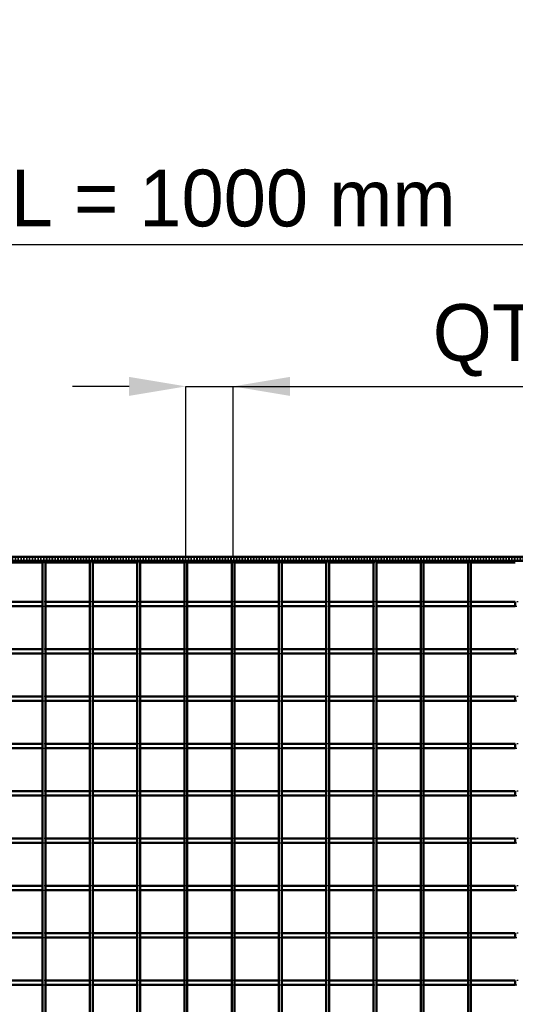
# Model space of a CAD drawing. Header units: millimetres. Extents: x -846 to 545, y -500 to 878.
# Tile 9 of 10: x -151 to 199, y 185 to 878. Entities that reach past the tile are written whole.
import ezdxf

# ---------------------------------------------------------------- set-up
doc = ezdxf.new("R2010")
doc.units = ezdxf.units.MM
doc.linetypes.add('Dashed', pattern=[2, 1, -1])
for name, color, linetype, lineweight in [('2d ConnectionPoints', 7, 'Continuous', 50), ('AM_0', 7, 'Continuous', 50), ('AM_5', 3, 'Continuous', 25), ('AM_9', 6, 'Dashed', 25)]:
    doc.layers.add(name, color=color, linetype=linetype, lineweight=lineweight)
doc.dimstyles.new('ISO-25', dxfattribs={"dimtxt": 2.5, "dimasz": 2.5, "dimexe": 1.25, "dimexo": 0.625, "dimtad": 1, "dimtxsty": 'Standard', "dimcen": 2.5, "dimadec": 0, "dimazin": 0, "dimtfac": 1, "dimtmove": 0, "dimatfit": 3, "dimfxl": 1, "dimarcsym": 0})

# ---------------------------------------------------------------- blocks, each defined once
blk = doc.blocks.new('13_f14m1jy6mmfqows7etyse7joh________0_in_LPP33033311100010003500_4')
at = {"layer": 'AM_0'}
for p, q in [((-134.32, -497), (-134.32, 497)), ((-132.32, 497), (-134.32, 497)), ((-132.32, -497), (-132.32, 497))]:
    blk.add_line(p, q, dxfattribs=at)
blk = doc.blocks.new('14_xaygbbllaoqzlxwuj1k2awl9c________0_in_LPP33033311100010003500_4')
at = {"layer": 'AM_0'}
for p, q in [((-100.99, -497), (-100.99, 497)), ((-98.99, 497), (-100.99, 497)), ((-98.99, -497), (-98.99, 497))]:
    blk.add_line(p, q, dxfattribs=at)
blk = doc.blocks.new('15_oi8p4zm7115ej2cfghhb1oe7b________0_in_LPP33033311100010003500_4')
at = {"layer": 'AM_0'}
for p, q in [((-67.66, -497), (-67.66, 497)), ((-65.66, 497), (-67.66, 497)), ((-65.66, -497), (-65.66, 497))]:
    blk.add_line(p, q, dxfattribs=at)
blk = doc.blocks.new('16_sah0mgjegq1cwf3433qxp77hi________0_in_LPP33033311100010003500_4')
at = {"layer": 'AM_0'}
for p, q in [((-34.33, -497), (-34.33, 497)), ((-32.33, 497), (-34.33, 497)), ((-32.33, -497), (-32.33, 497))]:
    blk.add_line(p, q, dxfattribs=at)
blk = doc.blocks.new('17_jtigvvxrzegaj5ney2i596n4j________0_in_LPP33033311100010003500_4')
at = {"layer": 'AM_0'}
for p, q in [((-1, -497), (-1, 497)), ((1, 497), (-1, 497)), ((1, -497), (1, 497))]:
    blk.add_line(p, q, dxfattribs=at)
blk = doc.blocks.new('18_81d8mva2q2trpqy0gtanpap4k________0_in_LPP33033311100010003500_4')
at = {"layer": 'AM_0'}
for p, q in [((32.33, -497), (32.33, 497)), ((34.33, 497), (32.33, 497)), ((34.33, -497), (34.33, 497))]:
    blk.add_line(p, q, dxfattribs=at)
blk = doc.blocks.new('19_f0lpq9t4okkfl481ia6d766ai________0_in_LPP33033311100010003500_4')
at = {"layer": 'AM_0'}
for p, q in [((65.66, -497), (65.66, 497)), ((67.66, 497), (65.66, 497)), ((67.66, -497), (67.66, 497))]:
    blk.add_line(p, q, dxfattribs=at)
blk = doc.blocks.new('20_6yayi3qypbji841zr2oqd4p4l________0_in_LPP33033311100010003500_4')
at = {"layer": 'AM_0'}
for p, q in [((98.99, -497), (98.99, 497)), ((100.99, 497), (98.99, 497)), ((100.99, -497), (100.99, 497))]:
    blk.add_line(p, q, dxfattribs=at)
blk = doc.blocks.new('21_jenu2zx9u3cot3maybtonr4zg________0_in_LPP33033311100010003500_4')
at = {"layer": 'AM_0'}
for p, q in [((132.32, -497), (132.32, 497)), ((134.32, 497), (132.32, 497)), ((134.32, -497), (134.32, 497))]:
    blk.add_line(p, q, dxfattribs=at)
blk = doc.blocks.new('22_13g98mqpu52lxjs54v7eu1h2r________0_in_LPP33033311100010003500_4')
at = {"layer": 'AM_0'}
for p, q in [((165.65, -497), (165.65, 497)), ((167.65, 497), (165.65, 497)), ((167.65, -497), (167.65, 497))]:
    blk.add_line(p, q, dxfattribs=at)
blk = doc.blocks.new('32_jwcoudhm3m8qs2n1itaudsbrq________0_in_LPP33033311100010003500_4')
at = {"layer": 'AM_0'}
for p, q in [((-500, 500), (500, 500)), ((-500, 497), (500, 497)), ((-165.65, 496.05), (-134.32, 496.05)), ((-132.32, 496.05), (-100.99, 496.05)), ((-98.99, 496.05), (-67.66, 496.05)), ((-65.66, 496.05), (-34.33, 496.05)), ((-32.33, 496.05), (-1, 496.05)), ((1, 496.05), (32.33, 496.05)), ((34.33, 496.05), (65.66, 496.05)), ((67.66, 496.05), (98.99, 496.05)), ((100.99, 496.05), (132.32, 496.05)), ((134.32, 496.05), (165.65, 496.05)), ((167.65, 496.05), (198.98, 496.05))]:
    blk.add_line(p, q, dxfattribs=at)
at = {"layer": 'AM_9'}
for p, q in [((-500, 498.92), (500, 498.92)), ((-500, 498.4), (500, 498.4)), ((-134.32, 496.05), (-132.32, 496.05)), ((-100.99, 496.05), (-98.99, 496.05)), ((-67.66, 496.05), (-65.66, 496.05)), ((-34.33, 496.05), (-32.33, 496.05)), ((-1, 496.05), (1, 496.05)), ((32.33, 496.05), (34.33, 496.05)), ((65.66, 496.05), (67.66, 496.05)), ((98.99, 496.05), (100.99, 496.05)), ((132.32, 496.05), (134.32, 496.05)), ((165.65, 496.05), (167.65, 496.05))]:
    blk.add_line(p, q, dxfattribs=at)
blk = doc.blocks.new('53_unhhbx1rfaefr89xy1jp9opka________0_in_LPP33033311100010003500_4')
at = {"layer": 'AM_0'}
for p, q in [((-134.32, 201.48), (-165.65, 201.48)), ((-134.32, 201.48), (-134.32, 198.48)), ((-132.32, 198.48), (-132.32, 201.48)), ((-100.99, 201.48), (-132.32, 201.48)), ((-100.99, 201.48), (-100.99, 198.48)), ((-98.99, 198.48), (-98.99, 201.48)), ((-67.66, 201.48), (-98.99, 201.48)), ((-67.66, 201.48), (-67.66, 198.48)), ((-65.66, 198.48), (-65.66, 201.48)), ((-34.33, 201.48), (-65.66, 201.48)), ((-34.33, 201.48), (-34.33, 198.48)), ((-32.33, 198.48), (-32.33, 201.48)), ((-1, 201.48), (-32.33, 201.48)), ((-1, 201.48), (-1, 198.48)), ((1, 198.48), (1, 201.48)), ((32.33, 201.48), (1, 201.48)), ((32.33, 201.48), (32.33, 198.48)), ((34.33, 198.48), (34.33, 201.48)), ((65.66, 201.48), (34.33, 201.48)), ((65.66, 201.48), (65.66, 198.48)), ((67.66, 198.48), (67.66, 201.48)), ((98.99, 201.48), (67.66, 201.48)), ((98.99, 201.48), (98.99, 198.48)), ((100.99, 198.48), (100.99, 201.48)), ((132.32, 201.48), (100.99, 201.48)), ((132.32, 201.48), (132.32, 198.48)), ((134.32, 198.48), (134.32, 201.48)), ((165.65, 201.48), (134.32, 201.48)), ((165.65, 201.48), (165.65, 198.48)), ((167.65, 198.48), (167.65, 201.48)), ((198.98, 201.48), (167.65, 201.48)), ((198.98, 201.48), (198.98, 198.48)), ((-134.32, 198.48), (-165.65, 198.48)), ((-100.99, 198.48), (-132.32, 198.48)), ((-67.66, 198.48), (-98.99, 198.48)), ((-34.33, 198.48), (-65.66, 198.48)), ((-1, 198.48), (-32.33, 198.48)), ((32.33, 198.48), (1, 198.48)), ((65.66, 198.48), (34.33, 198.48)), ((98.99, 198.48), (67.66, 198.48)), ((132.32, 198.48), (100.99, 198.48)), ((165.65, 198.48), (134.32, 198.48)), ((198.98, 198.48), (167.65, 198.48))]:
    blk.add_line(p, q, dxfattribs=at)
at = {"layer": 'AM_9'}
for p, q in [((-132.32, 201.48), (-134.32, 201.48)), ((-98.99, 201.48), (-100.99, 201.48)), ((-65.66, 201.48), (-67.66, 201.48)), ((-32.33, 201.48), (-34.33, 201.48)), ((1, 201.48), (-1, 201.48)), ((34.33, 201.48), (32.33, 201.48)), ((67.66, 201.48), (65.66, 201.48)), ((100.99, 201.48), (98.99, 201.48)), ((134.32, 201.48), (132.32, 201.48)), ((167.65, 201.48), (165.65, 201.48)), ((200.98, 201.48), (198.98, 201.48)), ((-134.32, 198.48), (-132.32, 198.48)), ((-100.99, 198.48), (-98.99, 198.48)), ((-67.66, 198.48), (-65.66, 198.48)), ((-34.33, 198.48), (-32.33, 198.48)), ((-1, 198.48), (1, 198.48)), ((32.33, 198.48), (34.33, 198.48)), ((65.66, 198.48), (67.66, 198.48)), ((98.99, 198.48), (100.99, 198.48)), ((132.32, 198.48), (134.32, 198.48)), ((165.65, 198.48), (167.65, 198.48)), ((198.98, 198.48), (200.98, 198.48))]:
    blk.add_line(p, q, dxfattribs=at)
blk = doc.blocks.new('54_9vc7ux7kfxy8un7jdvmd8lqlp________0_in_LPP33033311100010003500_4')
at = {"layer": 'AM_0'}
for p, q in [((-134.32, 234.81), (-165.65, 234.81)), ((-134.32, 231.81), (-165.65, 231.81)), ((-134.32, 234.81), (-134.32, 231.81)), ((-132.32, 231.81), (-132.32, 234.81)), ((-100.99, 234.81), (-132.32, 234.81)), ((-100.99, 231.81), (-132.32, 231.81)), ((-100.99, 234.81), (-100.99, 231.81)), ((-98.99, 231.81), (-98.99, 234.81)), ((-67.66, 234.81), (-98.99, 234.81)), ((-67.66, 231.81), (-98.99, 231.81)), ((-67.66, 234.81), (-67.66, 231.81)), ((-65.66, 231.81), (-65.66, 234.81)), ((-34.33, 234.81), (-65.66, 234.81)), ((-34.33, 231.81), (-65.66, 231.81)), ((-34.33, 234.81), (-34.33, 231.81)), ((-32.33, 231.81), (-32.33, 234.81)), ((-1, 234.81), (-32.33, 234.81)), ((-1, 231.81), (-32.33, 231.81)), ((-1, 234.81), (-1, 231.81)), ((1, 231.81), (1, 234.81)), ((32.33, 234.81), (1, 234.81)), ((32.33, 231.81), (1, 231.81)), ((32.33, 234.81), (32.33, 231.81)), ((34.33, 231.81), (34.33, 234.81)), ((65.66, 234.81), (34.33, 234.81)), ((65.66, 231.81), (34.33, 231.81)), ((65.66, 234.81), (65.66, 231.81)), ((67.66, 231.81), (67.66, 234.81)), ((98.99, 234.81), (67.66, 234.81)), ((98.99, 231.81), (67.66, 231.81)), ((98.99, 234.81), (98.99, 231.81)), ((100.99, 231.81), (100.99, 234.81)), ((132.32, 234.81), (100.99, 234.81)), ((132.32, 231.81), (100.99, 231.81)), ((132.32, 234.81), (132.32, 231.81)), ((134.32, 231.81), (134.32, 234.81)), ((165.65, 234.81), (134.32, 234.81)), ((165.65, 231.81), (134.32, 231.81)), ((165.65, 234.81), (165.65, 231.81)), ((167.65, 231.81), (167.65, 234.81)), ((198.98, 234.81), (167.65, 234.81)), ((198.98, 231.81), (167.65, 231.81)), ((198.98, 234.81), (198.98, 231.81))]:
    blk.add_line(p, q, dxfattribs=at)
at = {"layer": 'AM_9'}
for p, q in [((-132.32, 234.81), (-134.32, 234.81)), ((-134.32, 231.81), (-132.32, 231.81)), ((-98.99, 234.81), (-100.99, 234.81)), ((-100.99, 231.81), (-98.99, 231.81)), ((-65.66, 234.81), (-67.66, 234.81)), ((-67.66, 231.81), (-65.66, 231.81)), ((-32.33, 234.81), (-34.33, 234.81)), ((-34.33, 231.81), (-32.33, 231.81)), ((1, 234.81), (-1, 234.81)), ((-1, 231.81), (1, 231.81)), ((34.33, 234.81), (32.33, 234.81)), ((32.33, 231.81), (34.33, 231.81)), ((67.66, 234.81), (65.66, 234.81)), ((65.66, 231.81), (67.66, 231.81)), ((100.99, 234.81), (98.99, 234.81)), ((98.99, 231.81), (100.99, 231.81)), ((134.32, 234.81), (132.32, 234.81)), ((132.32, 231.81), (134.32, 231.81)), ((167.65, 234.81), (165.65, 234.81)), ((165.65, 231.81), (167.65, 231.81)), ((200.98, 234.81), (198.98, 234.81)), ((198.98, 231.81), (200.98, 231.81))]:
    blk.add_line(p, q, dxfattribs=at)
blk = doc.blocks.new('55_tul115lvnjeifqij24dfq4p8o________0_in_LPP33033311100010003500_4')
at = {"layer": 'AM_0'}
for p, q in [((-134.32, 268.14), (-165.65, 268.14)), ((-134.32, 265.14), (-165.65, 265.14)), ((-134.32, 268.14), (-134.32, 265.14)), ((-132.32, 265.14), (-132.32, 268.14)), ((-100.99, 268.14), (-132.32, 268.14)), ((-100.99, 265.14), (-132.32, 265.14)), ((-100.99, 268.14), (-100.99, 265.14)), ((-98.99, 265.14), (-98.99, 268.14)), ((-67.66, 268.14), (-98.99, 268.14)), ((-67.66, 265.14), (-98.99, 265.14)), ((-67.66, 268.14), (-67.66, 265.14)), ((-65.66, 265.14), (-65.66, 268.14)), ((-34.33, 268.14), (-65.66, 268.14)), ((-34.33, 265.14), (-65.66, 265.14)), ((-34.33, 268.14), (-34.33, 265.14)), ((-32.33, 265.14), (-32.33, 268.14)), ((-1, 268.14), (-32.33, 268.14)), ((-1, 265.14), (-32.33, 265.14)), ((-1, 268.14), (-1, 265.14)), ((1, 265.14), (1, 268.14)), ((32.33, 268.14), (1, 268.14)), ((32.33, 265.14), (1, 265.14)), ((32.33, 268.14), (32.33, 265.14)), ((34.33, 265.14), (34.33, 268.14)), ((65.66, 268.14), (34.33, 268.14)), ((65.66, 265.14), (34.33, 265.14)), ((65.66, 268.14), (65.66, 265.14)), ((67.66, 265.14), (67.66, 268.14)), ((98.99, 268.14), (67.66, 268.14)), ((98.99, 265.14), (67.66, 265.14)), ((98.99, 268.14), (98.99, 265.14)), ((100.99, 265.14), (100.99, 268.14)), ((132.32, 268.14), (100.99, 268.14)), ((132.32, 265.14), (100.99, 265.14)), ((132.32, 268.14), (132.32, 265.14)), ((134.32, 265.14), (134.32, 268.14)), ((165.65, 268.14), (134.32, 268.14)), ((165.65, 265.14), (134.32, 265.14)), ((165.65, 268.14), (165.65, 265.14)), ((167.65, 265.14), (167.65, 268.14)), ((198.98, 268.14), (167.65, 268.14)), ((198.98, 265.14), (167.65, 265.14)), ((198.98, 268.14), (198.98, 265.14))]:
    blk.add_line(p, q, dxfattribs=at)
at = {"layer": 'AM_9'}
for p, q in [((-132.32, 268.14), (-134.32, 268.14)), ((-134.32, 265.14), (-132.32, 265.14)), ((-98.99, 268.14), (-100.99, 268.14)), ((-100.99, 265.14), (-98.99, 265.14)), ((-65.66, 268.14), (-67.66, 268.14)), ((-67.66, 265.14), (-65.66, 265.14)), ((-32.33, 268.14), (-34.33, 268.14)), ((-34.33, 265.14), (-32.33, 265.14)), ((1, 268.14), (-1, 268.14)), ((-1, 265.14), (1, 265.14)), ((34.33, 268.14), (32.33, 268.14)), ((32.33, 265.14), (34.33, 265.14)), ((67.66, 268.14), (65.66, 268.14)), ((65.66, 265.14), (67.66, 265.14)), ((100.99, 268.14), (98.99, 268.14)), ((98.99, 265.14), (100.99, 265.14)), ((134.32, 268.14), (132.32, 268.14)), ((132.32, 265.14), (134.32, 265.14)), ((167.65, 268.14), (165.65, 268.14)), ((165.65, 265.14), (167.65, 265.14)), ((200.98, 268.14), (198.98, 268.14)), ((198.98, 265.14), (200.98, 265.14))]:
    blk.add_line(p, q, dxfattribs=at)
blk = doc.blocks.new('56_l7er6rwnmj20e2q3b8fctpnvd________0_in_LPP33033311100010003500_4')
at = {"layer": 'AM_0'}
for p, q in [((-134.32, 301.47), (-165.65, 301.47)), ((-134.32, 298.47), (-165.65, 298.47)), ((-134.32, 301.47), (-134.32, 298.47)), ((-132.32, 298.47), (-132.32, 301.47)), ((-100.99, 301.47), (-132.32, 301.47)), ((-100.99, 298.47), (-132.32, 298.47)), ((-100.99, 301.47), (-100.99, 298.47)), ((-98.99, 298.47), (-98.99, 301.47)), ((-67.66, 301.47), (-98.99, 301.47)), ((-67.66, 298.47), (-98.99, 298.47)), ((-67.66, 301.47), (-67.66, 298.47)), ((-65.66, 298.47), (-65.66, 301.47)), ((-34.33, 301.47), (-65.66, 301.47)), ((-34.33, 298.47), (-65.66, 298.47)), ((-34.33, 301.47), (-34.33, 298.47)), ((-32.33, 298.47), (-32.33, 301.47)), ((-1, 301.47), (-32.33, 301.47)), ((-1, 298.47), (-32.33, 298.47)), ((-1, 301.47), (-1, 298.47)), ((1, 298.47), (1, 301.47)), ((32.33, 301.47), (1, 301.47)), ((32.33, 298.47), (1, 298.47)), ((32.33, 301.47), (32.33, 298.47)), ((34.33, 298.47), (34.33, 301.47)), ((65.66, 301.47), (34.33, 301.47)), ((65.66, 298.47), (34.33, 298.47)), ((65.66, 301.47), (65.66, 298.47)), ((67.66, 298.47), (67.66, 301.47)), ((98.99, 301.47), (67.66, 301.47)), ((98.99, 298.47), (67.66, 298.47)), ((98.99, 301.47), (98.99, 298.47)), ((100.99, 298.47), (100.99, 301.47)), ((132.32, 301.47), (100.99, 301.47)), ((132.32, 298.47), (100.99, 298.47)), ((132.32, 301.47), (132.32, 298.47)), ((134.32, 298.47), (134.32, 301.47)), ((165.65, 301.47), (134.32, 301.47)), ((165.65, 298.47), (134.32, 298.47)), ((165.65, 301.47), (165.65, 298.47)), ((167.65, 298.47), (167.65, 301.47)), ((198.98, 301.47), (167.65, 301.47)), ((198.98, 298.47), (167.65, 298.47)), ((198.98, 301.47), (198.98, 298.47))]:
    blk.add_line(p, q, dxfattribs=at)
at = {"layer": 'AM_9'}
for p, q in [((-132.32, 301.47), (-134.32, 301.47)), ((-134.32, 298.47), (-132.32, 298.47)), ((-98.99, 301.47), (-100.99, 301.47)), ((-100.99, 298.47), (-98.99, 298.47)), ((-65.66, 301.47), (-67.66, 301.47)), ((-67.66, 298.47), (-65.66, 298.47)), ((-32.33, 301.47), (-34.33, 301.47)), ((-34.33, 298.47), (-32.33, 298.47)), ((1, 301.47), (-1, 301.47)), ((-1, 298.47), (1, 298.47)), ((34.33, 301.47), (32.33, 301.47)), ((32.33, 298.47), (34.33, 298.47)), ((67.66, 301.47), (65.66, 301.47)), ((65.66, 298.47), (67.66, 298.47)), ((100.99, 301.47), (98.99, 301.47)), ((98.99, 298.47), (100.99, 298.47)), ((134.32, 301.47), (132.32, 301.47)), ((132.32, 298.47), (134.32, 298.47)), ((167.65, 301.47), (165.65, 301.47)), ((165.65, 298.47), (167.65, 298.47)), ((200.98, 301.47), (198.98, 301.47)), ((198.98, 298.47), (200.98, 298.47))]:
    blk.add_line(p, q, dxfattribs=at)
blk = doc.blocks.new('57_6d7phtbxc8lseu6l4m9lqs9nd________0_in_LPP33033311100010003500_4')
at = {"layer": 'AM_0'}
for p, q in [((-134.32, 334.8), (-165.65, 334.8)), ((-134.32, 334.8), (-134.32, 331.8)), ((-132.32, 331.8), (-132.32, 334.8)), ((-100.99, 334.8), (-132.32, 334.8)), ((-100.99, 334.8), (-100.99, 331.8)), ((-98.99, 331.8), (-98.99, 334.8)), ((-67.66, 334.8), (-98.99, 334.8)), ((-67.66, 334.8), (-67.66, 331.8)), ((-65.66, 331.8), (-65.66, 334.8)), ((-34.33, 334.8), (-65.66, 334.8)), ((-34.33, 334.8), (-34.33, 331.8)), ((-32.33, 331.8), (-32.33, 334.8)), ((-1, 334.8), (-32.33, 334.8)), ((-1, 334.8), (-1, 331.8)), ((1, 331.8), (1, 334.8)), ((32.33, 334.8), (1, 334.8)), ((32.33, 334.8), (32.33, 331.8)), ((34.33, 331.8), (34.33, 334.8)), ((65.66, 334.8), (34.33, 334.8)), ((65.66, 334.8), (65.66, 331.8)), ((67.66, 331.8), (67.66, 334.8)), ((98.99, 334.8), (67.66, 334.8)), ((98.99, 334.8), (98.99, 331.8)), ((100.99, 331.8), (100.99, 334.8)), ((132.32, 334.8), (100.99, 334.8)), ((132.32, 334.8), (132.32, 331.8)), ((134.32, 331.8), (134.32, 334.8)), ((165.65, 334.8), (134.32, 334.8)), ((165.65, 334.8), (165.65, 331.8)), ((167.65, 331.8), (167.65, 334.8)), ((198.98, 334.8), (167.65, 334.8)), ((198.98, 334.8), (198.98, 331.8)), ((-134.32, 331.8), (-165.65, 331.8)), ((-100.99, 331.8), (-132.32, 331.8)), ((-67.66, 331.8), (-98.99, 331.8)), ((-34.33, 331.8), (-65.66, 331.8)), ((-1, 331.8), (-32.33, 331.8)), ((32.33, 331.8), (1, 331.8)), ((65.66, 331.8), (34.33, 331.8)), ((98.99, 331.8), (67.66, 331.8)), ((132.32, 331.8), (100.99, 331.8)), ((165.65, 331.8), (134.32, 331.8)), ((198.98, 331.8), (167.65, 331.8))]:
    blk.add_line(p, q, dxfattribs=at)
at = {"layer": 'AM_9'}
for p, q in [((-132.32, 334.8), (-134.32, 334.8)), ((-98.99, 334.8), (-100.99, 334.8)), ((-65.66, 334.8), (-67.66, 334.8)), ((-32.33, 334.8), (-34.33, 334.8)), ((1, 334.8), (-1, 334.8)), ((34.33, 334.8), (32.33, 334.8)), ((67.66, 334.8), (65.66, 334.8)), ((100.99, 334.8), (98.99, 334.8)), ((134.32, 334.8), (132.32, 334.8)), ((167.65, 334.8), (165.65, 334.8)), ((200.98, 334.8), (198.98, 334.8)), ((-134.32, 331.8), (-132.32, 331.8)), ((-100.99, 331.8), (-98.99, 331.8)), ((-67.66, 331.8), (-65.66, 331.8)), ((-34.33, 331.8), (-32.33, 331.8)), ((-1, 331.8), (1, 331.8)), ((32.33, 331.8), (34.33, 331.8)), ((65.66, 331.8), (67.66, 331.8)), ((98.99, 331.8), (100.99, 331.8)), ((132.32, 331.8), (134.32, 331.8)), ((165.65, 331.8), (167.65, 331.8)), ((198.98, 331.8), (200.98, 331.8))]:
    blk.add_line(p, q, dxfattribs=at)
blk = doc.blocks.new('58_kkdlcgt33h6yor5ptwaroo9qn________0_in_LPP33033311100010003500_4')
at = {"layer": 'AM_0'}
for p, q in [((-134.32, 368.13), (-165.65, 368.13)), ((-134.32, 368.13), (-134.32, 365.13)), ((-132.32, 365.13), (-132.32, 368.13)), ((-100.99, 368.13), (-132.32, 368.13)), ((-100.99, 368.13), (-100.99, 365.13)), ((-98.99, 365.13), (-98.99, 368.13)), ((-67.66, 368.13), (-98.99, 368.13)), ((-67.66, 368.13), (-67.66, 365.13)), ((-65.66, 365.13), (-65.66, 368.13)), ((-34.33, 368.13), (-65.66, 368.13)), ((-34.33, 368.13), (-34.33, 365.13)), ((-32.33, 365.13), (-32.33, 368.13)), ((-1, 368.13), (-32.33, 368.13)), ((-1, 368.13), (-1, 365.13)), ((1, 365.13), (1, 368.13)), ((32.33, 368.13), (1, 368.13)), ((32.33, 368.13), (32.33, 365.13)), ((34.33, 365.13), (34.33, 368.13)), ((65.66, 368.13), (34.33, 368.13)), ((65.66, 368.13), (65.66, 365.13)), ((67.66, 365.13), (67.66, 368.13)), ((98.99, 368.13), (67.66, 368.13)), ((98.99, 368.13), (98.99, 365.13)), ((100.99, 365.13), (100.99, 368.13)), ((132.32, 368.13), (100.99, 368.13)), ((132.32, 368.13), (132.32, 365.13)), ((134.32, 365.13), (134.32, 368.13)), ((165.65, 368.13), (134.32, 368.13)), ((165.65, 368.13), (165.65, 365.13)), ((167.65, 365.13), (167.65, 368.13)), ((198.98, 368.13), (167.65, 368.13)), ((198.98, 368.13), (198.98, 365.13)), ((-134.32, 365.13), (-165.65, 365.13)), ((-100.99, 365.13), (-132.32, 365.13)), ((-67.66, 365.13), (-98.99, 365.13)), ((-34.33, 365.13), (-65.66, 365.13)), ((-1, 365.13), (-32.33, 365.13)), ((32.33, 365.13), (1, 365.13)), ((65.66, 365.13), (34.33, 365.13)), ((98.99, 365.13), (67.66, 365.13)), ((132.32, 365.13), (100.99, 365.13)), ((165.65, 365.13), (134.32, 365.13)), ((198.98, 365.13), (167.65, 365.13))]:
    blk.add_line(p, q, dxfattribs=at)
at = {"layer": 'AM_9'}
for p, q in [((-132.32, 368.13), (-134.32, 368.13)), ((-98.99, 368.13), (-100.99, 368.13)), ((-65.66, 368.13), (-67.66, 368.13)), ((-32.33, 368.13), (-34.33, 368.13)), ((1, 368.13), (-1, 368.13)), ((34.33, 368.13), (32.33, 368.13)), ((67.66, 368.13), (65.66, 368.13)), ((100.99, 368.13), (98.99, 368.13)), ((134.32, 368.13), (132.32, 368.13)), ((167.65, 368.13), (165.65, 368.13)), ((200.98, 368.13), (198.98, 368.13)), ((-134.32, 365.13), (-132.32, 365.13)), ((-100.99, 365.13), (-98.99, 365.13)), ((-67.66, 365.13), (-65.66, 365.13)), ((-34.33, 365.13), (-32.33, 365.13)), ((-1, 365.13), (1, 365.13)), ((32.33, 365.13), (34.33, 365.13)), ((65.66, 365.13), (67.66, 365.13)), ((98.99, 365.13), (100.99, 365.13)), ((132.32, 365.13), (134.32, 365.13)), ((165.65, 365.13), (167.65, 365.13)), ((198.98, 365.13), (200.98, 365.13))]:
    blk.add_line(p, q, dxfattribs=at)
blk = doc.blocks.new('59_1xtba3bqgjpgudobtf926lygj________0_in_LPP33033311100010003500_4')
at = {"layer": 'AM_0'}
for p, q in [((-134.32, 401.46), (-165.65, 401.46)), ((-134.32, 398.46), (-165.65, 398.46)), ((-134.32, 401.46), (-134.32, 398.46)), ((-132.32, 398.46), (-132.32, 401.46)), ((-100.99, 401.46), (-132.32, 401.46)), ((-100.99, 398.46), (-132.32, 398.46)), ((-100.99, 401.46), (-100.99, 398.46)), ((-98.99, 398.46), (-98.99, 401.46)), ((-67.66, 401.46), (-98.99, 401.46)), ((-67.66, 398.46), (-98.99, 398.46)), ((-67.66, 401.46), (-67.66, 398.46)), ((-65.66, 398.46), (-65.66, 401.46)), ((-34.33, 401.46), (-65.66, 401.46)), ((-34.33, 398.46), (-65.66, 398.46)), ((-34.33, 401.46), (-34.33, 398.46)), ((-32.33, 398.46), (-32.33, 401.46)), ((-1, 401.46), (-32.33, 401.46)), ((-1, 398.46), (-32.33, 398.46)), ((-1, 401.46), (-1, 398.46)), ((1, 398.46), (1, 401.46)), ((32.33, 401.46), (1, 401.46)), ((32.33, 398.46), (1, 398.46)), ((32.33, 401.46), (32.33, 398.46)), ((34.33, 398.46), (34.33, 401.46)), ((65.66, 401.46), (34.33, 401.46)), ((65.66, 398.46), (34.33, 398.46)), ((65.66, 401.46), (65.66, 398.46)), ((67.66, 398.46), (67.66, 401.46)), ((98.99, 401.46), (67.66, 401.46)), ((98.99, 398.46), (67.66, 398.46)), ((98.99, 401.46), (98.99, 398.46)), ((100.99, 398.46), (100.99, 401.46)), ((132.32, 401.46), (100.99, 401.46)), ((132.32, 398.46), (100.99, 398.46)), ((132.32, 401.46), (132.32, 398.46)), ((134.32, 398.46), (134.32, 401.46)), ((165.65, 401.46), (134.32, 401.46)), ((165.65, 398.46), (134.32, 398.46)), ((165.65, 401.46), (165.65, 398.46)), ((167.65, 398.46), (167.65, 401.46)), ((198.98, 401.46), (167.65, 401.46)), ((198.98, 398.46), (167.65, 398.46)), ((198.98, 401.46), (198.98, 398.46))]:
    blk.add_line(p, q, dxfattribs=at)
at = {"layer": 'AM_9'}
for p, q in [((-132.32, 401.46), (-134.32, 401.46)), ((-134.32, 398.46), (-132.32, 398.46)), ((-98.99, 401.46), (-100.99, 401.46)), ((-100.99, 398.46), (-98.99, 398.46)), ((-65.66, 401.46), (-67.66, 401.46)), ((-67.66, 398.46), (-65.66, 398.46)), ((-32.33, 401.46), (-34.33, 401.46)), ((-34.33, 398.46), (-32.33, 398.46)), ((1, 401.46), (-1, 401.46)), ((-1, 398.46), (1, 398.46)), ((34.33, 401.46), (32.33, 401.46)), ((32.33, 398.46), (34.33, 398.46)), ((67.66, 401.46), (65.66, 401.46)), ((65.66, 398.46), (67.66, 398.46)), ((100.99, 401.46), (98.99, 401.46)), ((98.99, 398.46), (100.99, 398.46)), ((134.32, 401.46), (132.32, 401.46)), ((132.32, 398.46), (134.32, 398.46)), ((167.65, 401.46), (165.65, 401.46)), ((165.65, 398.46), (167.65, 398.46)), ((200.98, 401.46), (198.98, 401.46)), ((198.98, 398.46), (200.98, 398.46))]:
    blk.add_line(p, q, dxfattribs=at)
blk = doc.blocks.new('60_soiwun4p2mshk7lzi238smm9p________0_in_LPP33033311100010003500_4')
at = {"layer": 'AM_0'}
for p, q in [((-134.32, 434.79), (-165.65, 434.79)), ((-134.32, 431.79), (-165.65, 431.79)), ((-134.32, 434.79), (-134.32, 431.79)), ((-132.32, 431.79), (-132.32, 434.79)), ((-100.99, 434.79), (-132.32, 434.79)), ((-100.99, 431.79), (-132.32, 431.79)), ((-100.99, 434.79), (-100.99, 431.79)), ((-98.99, 431.79), (-98.99, 434.79)), ((-67.66, 434.79), (-98.99, 434.79)), ((-67.66, 431.79), (-98.99, 431.79)), ((-67.66, 434.79), (-67.66, 431.79)), ((-65.66, 431.79), (-65.66, 434.79)), ((-34.33, 434.79), (-65.66, 434.79)), ((-34.33, 431.79), (-65.66, 431.79)), ((-34.33, 434.79), (-34.33, 431.79)), ((-32.33, 431.79), (-32.33, 434.79)), ((-1, 434.79), (-32.33, 434.79)), ((-1, 431.79), (-32.33, 431.79)), ((-1, 434.79), (-1, 431.79)), ((1, 431.79), (1, 434.79)), ((32.33, 434.79), (1, 434.79)), ((32.33, 431.79), (1, 431.79)), ((32.33, 434.79), (32.33, 431.79)), ((34.33, 431.79), (34.33, 434.79)), ((65.66, 434.79), (34.33, 434.79)), ((65.66, 431.79), (34.33, 431.79)), ((65.66, 434.79), (65.66, 431.79)), ((67.66, 431.79), (67.66, 434.79)), ((98.99, 434.79), (67.66, 434.79)), ((98.99, 431.79), (67.66, 431.79)), ((98.99, 434.79), (98.99, 431.79)), ((100.99, 431.79), (100.99, 434.79)), ((132.32, 434.79), (100.99, 434.79)), ((132.32, 431.79), (100.99, 431.79)), ((132.32, 434.79), (132.32, 431.79)), ((134.32, 431.79), (134.32, 434.79)), ((165.65, 434.79), (134.32, 434.79)), ((165.65, 431.79), (134.32, 431.79)), ((165.65, 434.79), (165.65, 431.79)), ((167.65, 431.79), (167.65, 434.79)), ((198.98, 434.79), (167.65, 434.79)), ((198.98, 431.79), (167.65, 431.79)), ((198.98, 434.79), (198.98, 431.79))]:
    blk.add_line(p, q, dxfattribs=at)
at = {"layer": 'AM_9'}
for p, q in [((-132.32, 434.79), (-134.32, 434.79)), ((-134.32, 431.79), (-132.32, 431.79)), ((-98.99, 434.79), (-100.99, 434.79)), ((-100.99, 431.79), (-98.99, 431.79)), ((-65.66, 434.79), (-67.66, 434.79)), ((-67.66, 431.79), (-65.66, 431.79)), ((-32.33, 434.79), (-34.33, 434.79)), ((-34.33, 431.79), (-32.33, 431.79)), ((1, 434.79), (-1, 434.79)), ((-1, 431.79), (1, 431.79)), ((34.33, 434.79), (32.33, 434.79)), ((32.33, 431.79), (34.33, 431.79)), ((67.66, 434.79), (65.66, 434.79)), ((65.66, 431.79), (67.66, 431.79)), ((100.99, 434.79), (98.99, 434.79)), ((98.99, 431.79), (100.99, 431.79)), ((134.32, 434.79), (132.32, 434.79)), ((132.32, 431.79), (134.32, 431.79)), ((167.65, 434.79), (165.65, 434.79)), ((165.65, 431.79), (167.65, 431.79)), ((200.98, 434.79), (198.98, 434.79)), ((198.98, 431.79), (200.98, 431.79))]:
    blk.add_line(p, q, dxfattribs=at)
blk = doc.blocks.new('61_ppggsiohlq3blco5y5aghzkfh________0_in_LPP33033311100010003500_4')
at = {"layer": 'AM_0'}
for p, q in [((-134.32, 468.12), (-165.65, 468.12)), ((-134.32, 465.12), (-165.65, 465.12)), ((-134.32, 468.12), (-134.32, 465.12)), ((-132.32, 465.12), (-132.32, 468.12)), ((-100.99, 468.12), (-132.32, 468.12)), ((-100.99, 465.12), (-132.32, 465.12)), ((-100.99, 468.12), (-100.99, 465.12)), ((-98.99, 465.12), (-98.99, 468.12)), ((-67.66, 468.12), (-98.99, 468.12)), ((-67.66, 465.12), (-98.99, 465.12)), ((-67.66, 468.12), (-67.66, 465.12)), ((-65.66, 465.12), (-65.66, 468.12)), ((-34.33, 468.12), (-65.66, 468.12)), ((-34.33, 465.12), (-65.66, 465.12)), ((-34.33, 468.12), (-34.33, 465.12)), ((-32.33, 465.12), (-32.33, 468.12)), ((-1, 468.12), (-32.33, 468.12)), ((-1, 465.12), (-32.33, 465.12)), ((-1, 468.12), (-1, 465.12)), ((1, 465.12), (1, 468.12)), ((32.33, 468.12), (1, 468.12)), ((32.33, 465.12), (1, 465.12)), ((32.33, 468.12), (32.33, 465.12)), ((34.33, 465.12), (34.33, 468.12)), ((65.66, 468.12), (34.33, 468.12)), ((65.66, 465.12), (34.33, 465.12)), ((65.66, 468.12), (65.66, 465.12)), ((67.66, 465.12), (67.66, 468.12)), ((98.99, 468.12), (67.66, 468.12)), ((98.99, 465.12), (67.66, 465.12)), ((98.99, 468.12), (98.99, 465.12)), ((100.99, 465.12), (100.99, 468.12)), ((132.32, 468.12), (100.99, 468.12)), ((132.32, 465.12), (100.99, 465.12)), ((132.32, 468.12), (132.32, 465.12)), ((134.32, 465.12), (134.32, 468.12)), ((165.65, 468.12), (134.32, 468.12)), ((165.65, 465.12), (134.32, 465.12)), ((165.65, 468.12), (165.65, 465.12)), ((167.65, 465.12), (167.65, 468.12)), ((198.98, 468.12), (167.65, 468.12)), ((198.98, 465.12), (167.65, 465.12)), ((198.98, 468.12), (198.98, 465.12))]:
    blk.add_line(p, q, dxfattribs=at)
at = {"layer": 'AM_9'}
for p, q in [((-132.32, 468.12), (-134.32, 468.12)), ((-134.32, 465.12), (-132.32, 465.12)), ((-98.99, 468.12), (-100.99, 468.12)), ((-100.99, 465.12), (-98.99, 465.12)), ((-65.66, 468.12), (-67.66, 468.12)), ((-67.66, 465.12), (-65.66, 465.12)), ((-32.33, 468.12), (-34.33, 468.12)), ((-34.33, 465.12), (-32.33, 465.12)), ((1, 468.12), (-1, 468.12)), ((-1, 465.12), (1, 465.12)), ((34.33, 468.12), (32.33, 468.12)), ((32.33, 465.12), (34.33, 465.12)), ((67.66, 468.12), (65.66, 468.12)), ((65.66, 465.12), (67.66, 465.12)), ((100.99, 468.12), (98.99, 468.12)), ((98.99, 465.12), (100.99, 465.12)), ((134.32, 468.12), (132.32, 468.12)), ((132.32, 465.12), (134.32, 465.12)), ((167.65, 468.12), (165.65, 468.12)), ((165.65, 465.12), (167.65, 465.12)), ((200.98, 468.12), (198.98, 468.12)), ((198.98, 465.12), (200.98, 465.12))]:
    blk.add_line(p, q, dxfattribs=at)
blk = doc.blocks.new('*D63')
at = {"layer": 'AM_5', "color": 0, "lineweight": -2}
for p, q in [((-500, 500), (-500, 720)), ((-460, 720), (460, 720)), ((500, 500), (500, 720))]:
    blk.add_line(p, q, dxfattribs=at)
at = {"layer": 'AM_5', "color": 0}
for points in [[(-460, 726.67), (-460, 713.33), (-500, 720)], [(460, 713.33), (460, 726.67), (500, 720)]]:
    blk.add_solid(points, dxfattribs=at)
at = {"layer": 'Defpoints', "color": 0}
for p in [(500, 720), (-500, 500), (500, 500)]:
    blk.add_point(p, dxfattribs=at)
at = {"layer": 'AM_5', "color": 0, "insert": (0, 752.42), "char_height": 40, "attachment_point": 5}
blk.add_mtext('L = 1000 mm', dxfattribs=at)
blk = doc.blocks.new('*D64')
at = {"layer": 'AM_5', "color": 0, "lineweight": -2}
for p, q in [((-73.33, 620), (-113.33, 620)), ((-33.33, 500), (-33.33, 620)), ((-33.33, 620), (0, 620)), ((0, 500), (0, 620)), ((0, 620), (544.89, 620)), ((40, 620), (80, 620))]:
    blk.add_line(p, q, dxfattribs=at)
at = {"layer": 'AM_5', "color": 0}
for points in [[(-73.33, 613.33), (-73.33, 626.67), (-33.33, 620)], [(40, 626.67), (40, 613.33), (0, 620)]]:
    blk.add_solid(points, dxfattribs=at)
at = {"layer": 'Defpoints', "color": 0}
for p in [(0, 620), (-33.33, 500), (0, 500)]:
    blk.add_point(p, dxfattribs=at)
at = {"layer": 'AM_5', "color": 0, "insert": (312.45, 652.42), "char_height": 40, "attachment_point": 5}
blk.add_mtext('QT = 33.3 mm', dxfattribs=at)

msp = doc.modelspace()

# ---------------------------------------------------------------- linework, layer by layer
at = {"layer": '2d ConnectionPoints'}
for p in [(-133.32, 497), (-133.32, 497), (-99.99, 497), (-99.99, 497), (-66.66, 497), (-66.66, 497), (-33.33, 497), (-33.33, 497), (0, 497), (0, 497), (33.33, 497), (33.33, 497), (66.66, 497), (66.66, 497), (99.99, 497), (99.99, 497), (133.32, 497), (133.32, 497), (166.65, 497), (166.65, 497)]:
    msp.add_point(p, dxfattribs=at)

# ---------------------------------------------------------------- block references
for name in ['32_jwcoudhm3m8qs2n1itaudsbrq________0_in_LPP33033311100010003500_4', '13_f14m1jy6mmfqows7etyse7joh________0_in_LPP33033311100010003500_4', '14_xaygbbllaoqzlxwuj1k2awl9c________0_in_LPP33033311100010003500_4', '15_oi8p4zm7115ej2cfghhb1oe7b________0_in_LPP33033311100010003500_4', '16_sah0mgjegq1cwf3433qxp77hi________0_in_LPP33033311100010003500_4', '17_jtigvvxrzegaj5ney2i596n4j________0_in_LPP33033311100010003500_4', '18_81d8mva2q2trpqy0gtanpap4k________0_in_LPP33033311100010003500_4', '19_f0lpq9t4okkfl481ia6d766ai________0_in_LPP33033311100010003500_4', '20_6yayi3qypbji841zr2oqd4p4l________0_in_LPP33033311100010003500_4', '21_jenu2zx9u3cot3maybtonr4zg________0_in_LPP33033311100010003500_4', '22_13g98mqpu52lxjs54v7eu1h2r________0_in_LPP33033311100010003500_4', '61_ppggsiohlq3blco5y5aghzkfh________0_in_LPP33033311100010003500_4', '60_soiwun4p2mshk7lzi238smm9p________0_in_LPP33033311100010003500_4', '59_1xtba3bqgjpgudobtf926lygj________0_in_LPP33033311100010003500_4', '58_kkdlcgt33h6yor5ptwaroo9qn________0_in_LPP33033311100010003500_4', '57_6d7phtbxc8lseu6l4m9lqs9nd________0_in_LPP33033311100010003500_4', '56_l7er6rwnmj20e2q3b8fctpnvd________0_in_LPP33033311100010003500_4', '55_tul115lvnjeifqij24dfq4p8o________0_in_LPP33033311100010003500_4', '54_9vc7ux7kfxy8un7jdvmd8lqlp________0_in_LPP33033311100010003500_4', '53_unhhbx1rfaefr89xy1jp9opka________0_in_LPP33033311100010003500_4']:
    msp.add_blockref(name, (0, 0))

# ---------------------------------------------------------------- dimensions: what is measured, and where the dimension line sits
at = {"layer": 'AM_5'}
for base, p1, p2, text, picture, middle in [((500, 720), (-500, 500), (500, 500), 'L = 1000 mm', '*D63', (0, 720)), ((0, 620), (-33.33, 500), (0, 500), 'QT = 33.3 mm', '*D64', (312.447, 620))]:
    dim = msp.add_linear_dim(base=base, p1=p1, p2=p2, text=text, dimstyle='ISO-25', override={"dimtxt": 40, "dimasz": 40, "dimexe": 0, "dimexo": 0, "dimgap": 12}, dxfattribs=at)
    dim.commit()
    dim.dimension.update_dxf_attribs({"geometry": picture, "text_midpoint": middle, "dimtype": 160})

doc.saveas('drawing.dxf')
